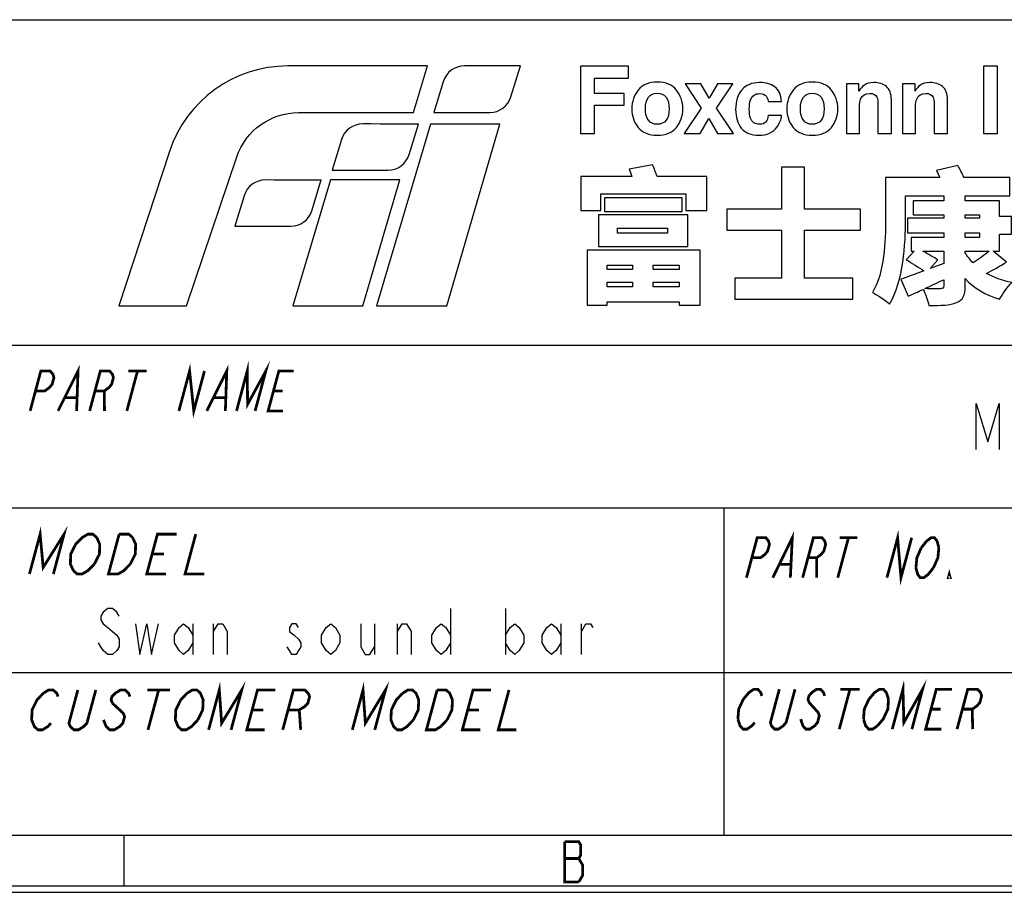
# Model space of a CAD drawing. Header units: millimetres. Extents: x 0 to 420, y 0 to 297.
# Tile 6 of 13: x 316 to 369, y 0 to 47. Entities that reach past the tile are written whole.
import ezdxf

# ---------------------------------------------------------------- set-up
doc = ezdxf.new("R2010")
doc.units = ezdxf.units.MM
doc.header["$LTSCALE"] = 23.1
doc.layers.get('0').update_dxf_attribs({"linetype": 'CONTINUOUS'})

msp = doc.modelspace()

# ---------------------------------------------------------------- linework, layer by layer
at = {"color": 7, "linetype": 'CONTINUOUS', "true_color": 0xf5f5f5}
for p, q in [((234.756, 47.473), (417.234, 47.473)), ((234.756, 29.765), (417.234, 29.765)), ((234.756, 20.911), (417.234, 20.911)), ((353.805, 20.911), (353.805, 3.102)), ((338.938, 15.444), (338.938, 12.944)), ((341.938, 15.444), (341.938, 12.944)), ((324.938, 14.611), (324.938, 12.944)), ((326.063, 12.944), (326.063, 14.611)), ((334.813, 14.611), (334.813, 12.944)), ((336.063, 12.944), (336.063, 14.611)), ((344.938, 14.611), (344.938, 12.944)), ((346.063, 12.944), (346.063, 14.611)), ((234.756, 11.955), (417.234, 11.955)), ((2.782, 3.102), (417.234, 3.102)), ((321.207, 0.358), (321.207, 3.102)), ((0, 0), (420, 0)), ((0.038, 0.358), (419.978, 0.358))]:
    msp.add_line(p, q, dxfattribs=at)
at = {"color": 7, "linetype": 'CONTINUOUS', "true_color": 0xf5f5f5, "const_width": 0.15}
for points in [[(327.313, 26.189), (327.895, 28.361), (327.915, 26.551), (328.906, 28.361), (328.324, 26.189)], [(316.092, 26.189), (316.674, 28.361), (317.179, 28.361), (317.333, 28.18), (317.385, 27.999), (317.288, 27.637), (317.139, 27.456), (316.888, 27.275), (316.383, 27.275)], [(317.608, 26.189), (318.696, 28.361), (318.619, 26.189)], [(319.327, 26.189), (319.909, 28.361), (320.414, 28.361), (320.568, 28.18), (320.62, 27.999), (320.523, 27.637), (320.374, 27.456), (320.123, 27.275), (319.618, 27.275)], [(321.93, 28.361), (321.348, 26.189)], [(321.425, 28.361), (322.436, 28.361)], [(324.179, 26.189), (324.761, 28.361), (324.988, 26.189), (325.57, 28.361)], [(325.695, 26.189), (326.783, 28.361), (326.706, 26.189)], [(329.84, 26.189), (329.031, 26.189), (329.614, 28.361), (330.422, 28.361)], [(320.123, 27.275), (320.135, 26.189)], [(329.323, 27.275), (329.828, 27.275)], [(318.004, 26.913), (318.611, 26.913)], [(326.092, 26.913), (326.698, 26.913)], [(316.053, 17.314), (316.635, 19.486), (316.801, 17.676), (317.937, 19.486), (317.355, 17.314)], [(318.445, 17.495), (318.281, 17.857), (318.297, 18.4), (318.572, 18.943), (318.751, 19.124), (318.93, 19.305), (319.238, 19.486), (319.499, 19.486), (319.711, 19.305)], [(319.711, 19.305), (319.874, 18.943), (319.859, 18.4), (319.583, 17.857)], [(321.536, 17.857), (321.178, 17.495), (320.869, 17.314), (320.349, 17.314), (320.931, 19.486)], [(320.931, 19.486), (321.451, 19.486), (321.663, 19.305)], [(321.663, 19.305), (321.827, 18.943), (321.811, 18.4), (321.536, 17.857)], [(323.473, 17.314), (322.432, 17.314), (323.014, 19.486), (324.055, 19.486)], [(325.096, 19.486), (324.514, 17.314), (325.556, 17.314)], [(355.038, 17.116), (355.62, 19.288), (356.097, 19.288), (356.239, 19.107), (356.286, 18.926), (356.189, 18.564), (356.045, 18.383), (355.806, 18.202), (355.329, 18.202)], [(356.469, 17.116), (357.529, 19.288), (357.424, 17.116)], [(358.092, 17.116), (358.674, 19.288), (359.151, 19.288), (359.294, 19.107), (359.341, 18.926), (359.244, 18.564), (359.1, 18.383), (358.86, 18.202), (358.383, 18.202)], [(360.583, 19.288), (360.001, 17.116)], [(360.106, 19.288), (361.06, 19.288)], [(362.674, 17.116), (363.256, 19.288), (363.437, 17.116), (364.019, 19.288)], [(364.542, 18.745), (364.83, 19.107), (365.069, 19.288), (365.26, 19.288), (365.403, 19.107), (365.496, 18.745)], [(364.251, 17.659), (364.301, 18.202), (364.542, 18.745)], [(365.496, 18.745), (365.446, 18.202), (365.205, 17.659)], [(322.723, 18.4), (323.373, 18.4)], [(358.86, 18.202), (358.856, 17.116)], [(319.583, 17.857), (319.226, 17.495), (318.917, 17.314), (318.656, 17.314), (318.445, 17.495)], [(356.854, 17.84), (357.427, 17.84)], [(365.205, 17.659), (364.918, 17.297), (364.678, 17.116), (364.487, 17.116), (364.345, 17.297), (364.251, 17.659)], [(366.11, 17.116), (366.014, 17.116), (366.063, 17.297), (366.11, 17.116)], [(325.795, 8.838), (326.377, 11.01), (326.503, 9.2), (327.598, 11.01), (327.016, 8.838)], [(333.609, 8.838), (334.191, 11.01), (334.316, 9.2), (335.412, 11.01), (334.829, 8.838)], [(362.964, 8.876), (363.546, 11.049), (363.595, 9.238), (364.613, 11.049), (364.031, 8.876)], [(317.224, 9.2), (317.054, 9.019), (316.761, 8.838), (316.517, 8.838), (316.321, 9.019), (316.248, 9.2), (316.174, 9.381), (316.198, 9.924), (316.465, 10.467), (316.806, 10.829)], [(316.806, 10.829), (317.099, 11.01), (317.343, 11.01), (317.539, 10.829), (317.612, 10.648)], [(319.663, 11.01), (319.178, 9.2), (319.007, 9.019), (318.715, 8.838), (318.47, 8.838), (318.275, 9.019), (318.201, 9.2), (318.686, 11.01)], [(321.519, 10.648), (321.446, 10.829), (321.25, 11.01), (321.006, 11.01), (320.713, 10.829), (320.542, 10.648), (320.494, 10.467), (320.568, 10.286)], [(322.471, 11.01), (323.692, 11.01)], [(323.081, 11.01), (322.499, 8.838)], [(325.208, 9.381), (324.867, 9.019), (324.574, 8.838), (324.33, 8.838), (324.135, 9.019), (324.061, 9.2), (323.987, 9.381), (324.011, 9.924), (324.279, 10.467), (324.62, 10.829)], [(324.62, 10.829), (324.912, 11.01), (325.157, 11.01), (325.352, 10.829), (325.426, 10.648), (325.499, 10.467), (325.476, 9.924), (325.208, 9.381)], [(328.847, 8.838), (327.871, 8.838), (328.453, 11.01), (329.429, 11.01)], [(329.824, 8.838), (330.406, 11.01), (331.016, 11.01), (331.212, 10.829), (331.286, 10.648), (331.189, 10.286), (331.018, 10.105), (330.725, 9.924), (330.115, 9.924)], [(336.928, 9.381), (336.587, 9.019), (336.294, 8.838), (336.05, 8.838), (335.855, 9.019), (335.781, 9.2), (335.707, 9.381), (335.731, 9.924), (335.998, 10.467), (336.34, 10.829)], [(336.34, 10.829), (336.632, 11.01), (336.877, 11.01), (337.072, 10.829), (337.146, 10.648), (337.219, 10.467), (337.196, 9.924), (336.928, 9.381)], [(338.76, 9.381), (338.418, 9.019), (338.126, 8.838), (337.637, 8.838), (338.219, 11.01)], [(338.219, 11.01), (338.708, 11.01), (338.903, 10.829), (338.977, 10.648), (339.051, 10.467), (339.027, 9.924), (338.76, 9.381)], [(340.567, 8.838), (339.591, 8.838), (340.173, 11.01), (341.149, 11.01)], [(342.126, 11.01), (341.544, 8.838), (342.521, 8.838)], [(354.864, 10.505), (355.174, 10.868), (355.436, 11.049), (355.65, 11.049), (355.815, 10.868), (355.873, 10.686)], [(357.677, 11.049), (357.192, 9.238), (357.037, 9.057), (356.775, 8.876), (356.562, 8.876), (356.397, 9.057), (356.339, 9.238), (356.824, 11.049)], [(359.288, 10.686), (359.229, 10.868), (359.064, 11.049), (358.851, 11.049), (358.589, 10.868), (358.434, 10.686), (358.385, 10.505), (358.444, 10.324)], [(360.665, 11.049), (360.083, 8.876)], [(360.132, 11.049), (361.199, 11.049)], [(361.693, 10.505), (362.004, 10.868), (362.266, 11.049), (362.479, 11.049), (362.644, 10.868), (362.76, 10.505)], [(365.632, 8.876), (364.778, 8.876), (365.36, 11.049), (366.214, 11.049)], [(366.486, 8.876), (367.068, 11.049), (367.601, 11.049), (367.766, 10.868), (367.824, 10.686), (367.727, 10.324), (367.572, 10.143), (367.31, 9.962), (366.777, 9.962)], [(320.568, 10.286), (321.154, 9.743), (321.228, 9.562), (321.131, 9.2), (320.96, 9.019), (320.668, 8.838), (320.424, 8.838), (320.228, 9.019), (320.154, 9.2), (320.081, 9.381)], [(354.573, 9.419), (354.612, 9.962), (354.864, 10.505)], [(358.444, 10.324), (358.938, 9.781), (358.997, 9.6), (358.9, 9.238), (358.744, 9.057), (358.482, 8.876), (358.269, 8.876), (358.104, 9.057), (357.988, 9.419)], [(361.402, 9.419), (361.441, 9.962), (361.693, 10.505)], [(362.76, 10.505), (362.722, 9.962), (362.469, 9.419), (362.159, 9.057)], [(328.162, 9.924), (328.772, 9.924)], [(330.725, 9.924), (330.801, 8.838)], [(339.882, 9.924), (340.492, 9.924)], [(365.069, 9.962), (365.603, 9.962)], [(367.31, 9.962), (367.339, 8.876)], [(355.485, 9.238), (355.33, 9.057), (355.068, 8.876), (354.854, 8.876), (354.689, 9.057), (354.573, 9.419)], [(362.159, 9.057), (361.897, 8.876), (361.684, 8.876), (361.519, 9.057), (361.402, 9.419)], [(345.149, 2.757), (345.149, 0.562), (345.917, 0.562)], [(345.917, 0.562), (346.136, 0.928), (346.136, 1.477), (346.027, 1.659), (345.917, 1.842), (346.027, 2.025), (346.027, 2.574), (345.917, 2.757), (345.149, 2.757)], [(345.149, 1.842), (345.917, 1.842)]]:
    msp.add_lwpolyline(points, dxfattribs=at)
at = {"color": 7, "linetype": 'CONTINUOUS', "true_color": 0xf5f5f5}
for points in [[(367.527, 24.088), (367.527, 26.588), (368.152, 24.505), (368.777, 26.588), (368.777, 24.088)], [(320.938, 15.028), (320.813, 15.236), (320.563, 15.444), (320.313, 15.444), (320.063, 15.236), (319.938, 15.028), (319.938, 14.819), (320.063, 14.611), (320.313, 14.403), (320.563, 14.194), (320.813, 13.986), (320.938, 13.778), (320.938, 13.361), (320.813, 13.153), (320.563, 12.944), (320.313, 12.944), (320.063, 13.153), (319.938, 13.361), (319.813, 13.569)], [(321.813, 14.611), (322.063, 12.944), (322.438, 14.611), (322.688, 12.944), (323.063, 14.611)], [(324.938, 13.569), (324.688, 13.153), (324.438, 12.944), (324.188, 13.153), (323.938, 13.569), (323.938, 13.986), (324.188, 14.403), (324.438, 14.611), (324.688, 14.403), (324.938, 13.986)], [(326.063, 14.194), (326.313, 14.611), (326.563, 14.611), (326.813, 14.194), (326.813, 12.944)], [(330.688, 14.403), (330.563, 14.611), (330.313, 14.611), (330.188, 14.403), (330.188, 14.194), (330.438, 13.986), (330.688, 13.778), (330.813, 13.569), (330.813, 13.361), (330.688, 13.153), (330.563, 12.944), (330.313, 12.944), (330.188, 13.153), (330.063, 13.361)], [(332.938, 13.569), (332.688, 13.153), (332.438, 12.944), (332.188, 13.153), (331.938, 13.569), (331.938, 13.986), (332.188, 14.403), (332.438, 14.611), (332.688, 14.403), (332.938, 13.986), (332.938, 13.569)], [(334.063, 14.611), (334.063, 13.361), (334.313, 12.944), (334.563, 12.944), (334.813, 13.361)], [(336.063, 14.194), (336.313, 14.611), (336.563, 14.611), (336.813, 14.194), (336.813, 12.944)], [(338.938, 13.569), (338.688, 13.153), (338.438, 12.944), (338.188, 13.153), (337.938, 13.569), (337.938, 13.986), (338.188, 14.403), (338.438, 14.611), (338.688, 14.403), (338.938, 13.986)], [(341.938, 13.986), (342.188, 14.403), (342.438, 14.611), (342.688, 14.403), (342.938, 13.986), (342.938, 13.569), (342.688, 13.153), (342.438, 12.944), (342.188, 13.153), (341.938, 13.569)], [(344.938, 13.569), (344.688, 13.153), (344.438, 12.944), (344.188, 13.153), (343.938, 13.569), (343.938, 13.986), (344.188, 14.403), (344.438, 14.611), (344.688, 14.403), (344.938, 13.986)], [(346.063, 14.194), (346.313, 14.611), (346.563, 14.611), (346.688, 14.403)]]:
    msp.add_lwpolyline(points, dxfattribs=at)
at = {"color": 7, "linetype": 'CONTINUOUS'}
for points, knots in [([(337.695, 44.953), (337.695, 44.953), (336.938, 42.416), (336.938, 42.416), (336.938, 42.416), (336.938, 42.416), (330.682, 42.416), (330.682, 42.416), (330.682, 42.416), (329.163, 42.416), (327.813, 41.445), (327.328, 40.003), (327.328, 40.003), (327.328, 40.003), (324.602, 31.91), (324.602, 31.91), (324.602, 31.91), (324.602, 31.91), (320.91, 31.91), (320.91, 31.91), (320.91, 31.91), (320.91, 31.91), (323.663, 40.293), (323.663, 40.293), (323.663, 40.293), (324.577, 43.079), (327.175, 44.953), (330.101, 44.953), (330.101, 44.953), (333.821, 44.953), (337.695, 44.953), (337.695, 44.953)], [0, 0, 0, 0, 0.111111, 0.111111, 0.111111, 0.111111, 0.222222, 0.222222, 0.222222, 0.222222, 0.333333, 0.333333, 0.333333, 0.333333, 0.444444, 0.444444, 0.444444, 0.444444, 0.555556, 0.555556, 0.555556, 0.555556, 0.666667, 0.666667, 0.666667, 0.666667, 0.777778, 0.777778, 0.777778, 0.777778, 1, 1, 1, 1]), ([(342.747, 44.956), (342.747, 44.956), (342.232, 43.283), (342.232, 43.283), (342.232, 43.283), (342.075, 42.778), (341.609, 42.419), (341.082, 42.419), (341.082, 42.419), (341.082, 42.419), (338.048, 42.419), (338.048, 42.419), (338.048, 42.419), (338.048, 42.419), (338.551, 44.097), (338.551, 44.097), (338.551, 44.097), (338.706, 44.608), (339.177, 44.956), (339.711, 44.956), (339.711, 44.956), (341.266, 44.956), (342.747, 44.956), (342.747, 44.956)], [0, 0, 0, 0, 0.142857, 0.142857, 0.142857, 0.142857, 0.285714, 0.285714, 0.285714, 0.285714, 0.428571, 0.428571, 0.428571, 0.428571, 0.571429, 0.571429, 0.571429, 0.571429, 0.714286, 0.714286, 0.714286, 0.714286, 1, 1, 1, 1]), ([(346.007, 44.937), (346.007, 44.937), (348.62, 44.937), (348.62, 44.937), (348.62, 44.937), (348.62, 44.937), (348.62, 44.293), (348.62, 44.293), (348.62, 44.293), (348.62, 44.293), (346.767, 44.293), (346.767, 44.293), (346.767, 44.293), (346.767, 44.293), (346.767, 43.451), (346.767, 43.451), (346.767, 43.451), (346.767, 43.451), (348.391, 43.451), (348.391, 43.451), (348.391, 43.451), (348.391, 43.451), (348.391, 42.814), (348.391, 42.814), (348.391, 42.814), (348.391, 42.814), (346.767, 42.814), (346.767, 42.814), (346.767, 42.814), (346.767, 42.814), (346.767, 41.278), (346.767, 41.278), (346.767, 41.278), (346.767, 41.278), (346.007, 41.278), (346.007, 41.278), (346.007, 41.278), (346.007, 41.278), (346.007, 44.937), (346.007, 44.937)], [0, 0, 0, 0, 0.090909, 0.090909, 0.090909, 0.090909, 0.181818, 0.181818, 0.181818, 0.181818, 0.272727, 0.272727, 0.272727, 0.272727, 0.363636, 0.363636, 0.363636, 0.363636, 0.454545, 0.454545, 0.454545, 0.454545, 0.545455, 0.545455, 0.545455, 0.545455, 0.636364, 0.636364, 0.636364, 0.636364, 0.727273, 0.727273, 0.727273, 0.727273, 0.818182, 0.818182, 0.818182, 0.818182, 1, 1, 1, 1]), ([(368.691, 41.278), (368.691, 41.278), (367.93, 41.278), (367.93, 41.278), (367.93, 41.278), (367.93, 41.278), (367.93, 44.942), (367.93, 44.942), (367.93, 44.942), (367.93, 44.942), (368.691, 44.942), (368.691, 44.942), (368.691, 44.942), (368.691, 44.942), (368.691, 41.278), (368.691, 41.278)], [0, 0, 0, 0, 0.2, 0.2, 0.2, 0.2, 0.4, 0.4, 0.4, 0.4, 0.6, 0.6, 0.6, 0.6, 1, 1, 1, 1]), ([(351.232, 41.609), (351.003, 41.327), (350.656, 41.186), (350.19, 41.186), (350.19, 41.186), (349.724, 41.186), (349.377, 41.327), (349.149, 41.609), (349.149, 41.609), (348.92, 41.891), (348.805, 42.231), (348.805, 42.629), (348.805, 42.629), (348.805, 43.02), (348.92, 43.358), (349.149, 43.645), (349.149, 43.645), (349.377, 43.932), (349.724, 44.075), (350.19, 44.075), (350.19, 44.075), (350.656, 44.075), (351.003, 43.932), (351.232, 43.645), (351.232, 43.645), (351.461, 43.358), (351.575, 43.02), (351.575, 42.629), (351.575, 42.629), (351.575, 42.231), (351.461, 41.891), (351.232, 41.609)], [0, 0, 0, 0, 0.111111, 0.111111, 0.111111, 0.111111, 0.222222, 0.222222, 0.222222, 0.222222, 0.333333, 0.333333, 0.333333, 0.333333, 0.444444, 0.444444, 0.444444, 0.444444, 0.555556, 0.555556, 0.555556, 0.555556, 0.666667, 0.666667, 0.666667, 0.666667, 0.777778, 0.777778, 0.777778, 0.777778, 1, 1, 1, 1]), ([(351.657, 41.278), (351.657, 41.278), (352.582, 42.65), (352.582, 42.65), (352.582, 42.65), (352.582, 42.65), (351.697, 43.983), (351.697, 43.983), (351.697, 43.983), (351.697, 43.983), (352.565, 43.983), (352.565, 43.983), (352.565, 43.983), (352.565, 43.983), (353.017, 43.198), (353.017, 43.198), (353.017, 43.198), (353.017, 43.198), (353.46, 43.983), (353.46, 43.983), (353.46, 43.983), (353.46, 43.983), (354.303, 43.983), (354.303, 43.983), (354.303, 43.983), (354.303, 43.983), (353.412, 42.663), (353.412, 42.663), (353.412, 42.663), (353.412, 42.663), (354.337, 41.278), (354.337, 41.278), (354.337, 41.278), (354.337, 41.278), (353.455, 41.278), (353.455, 41.278), (353.455, 41.278), (353.455, 41.278), (352.988, 42.092), (352.988, 42.092), (352.988, 42.092), (352.988, 42.092), (352.517, 41.278), (352.517, 41.278), (352.517, 41.278), (352.517, 41.278), (351.657, 41.278), (351.657, 41.278)], [0, 0, 0, 0, 0.076923, 0.076923, 0.076923, 0.076923, 0.153846, 0.153846, 0.153846, 0.153846, 0.230769, 0.230769, 0.230769, 0.230769, 0.307692, 0.307692, 0.307692, 0.307692, 0.384615, 0.384615, 0.384615, 0.384615, 0.461538, 0.461538, 0.461538, 0.461538, 0.538462, 0.538462, 0.538462, 0.538462, 0.615385, 0.615385, 0.615385, 0.615385, 0.692308, 0.692308, 0.692308, 0.692308, 0.769231, 0.769231, 0.769231, 0.769231, 0.846154, 0.846154, 0.846154, 0.846154, 1, 1, 1, 1]), ([(356.225, 43.015), (356.212, 43.117), (356.177, 43.208), (356.123, 43.289), (356.123, 43.289), (356.042, 43.398), (355.919, 43.453), (355.751, 43.453), (355.751, 43.453), (355.512, 43.453), (355.348, 43.335), (355.26, 43.098), (355.26, 43.098), (355.213, 42.972), (355.191, 42.805), (355.191, 42.597), (355.191, 42.597), (355.191, 42.398), (355.213, 42.239), (355.26, 42.118), (355.26, 42.118), (355.345, 41.893), (355.504, 41.78), (355.739, 41.78), (355.739, 41.78), (355.905, 41.78), (356.023, 41.825), (356.092, 41.914), (356.092, 41.914), (356.162, 42.004), (356.205, 42.12), (356.22, 42.262), (356.22, 42.262), (356.22, 42.262), (356.943, 42.262), (356.943, 42.262), (356.943, 42.262), (356.926, 42.047), (356.849, 41.843), (356.709, 41.651), (356.709, 41.651), (356.487, 41.341), (356.158, 41.186), (355.721, 41.186), (355.721, 41.186), (355.285, 41.186), (354.964, 41.315), (354.758, 41.574), (354.758, 41.574), (354.552, 41.832), (354.45, 42.167), (354.45, 42.579), (354.45, 42.579), (354.45, 43.044), (354.563, 43.406), (354.791, 43.664), (354.791, 43.664), (355.018, 43.923), (355.331, 44.052), (355.731, 44.052), (355.731, 44.052), (356.071, 44.052), (356.349, 43.976), (356.566, 43.824), (356.566, 43.824), (356.783, 43.671), (356.911, 43.402), (356.951, 43.015), (356.951, 43.015), (356.951, 43.015), (356.225, 43.015), (356.225, 43.015)], [0, 0, 0, 0, 0.052632, 0.052632, 0.052632, 0.052632, 0.105263, 0.105263, 0.105263, 0.105263, 0.157895, 0.157895, 0.157895, 0.157895, 0.210526, 0.210526, 0.210526, 0.210526, 0.263158, 0.263158, 0.263158, 0.263158, 0.315789, 0.315789, 0.315789, 0.315789, 0.368421, 0.368421, 0.368421, 0.368421, 0.421053, 0.421053, 0.421053, 0.421053, 0.473684, 0.473684, 0.473684, 0.473684, 0.526316, 0.526316, 0.526316, 0.526316, 0.578947, 0.578947, 0.578947, 0.578947, 0.631579, 0.631579, 0.631579, 0.631579, 0.684211, 0.684211, 0.684211, 0.684211, 0.736842, 0.736842, 0.736842, 0.736842, 0.789474, 0.789474, 0.789474, 0.789474, 0.842105, 0.842105, 0.842105, 0.842105, 0.894737, 0.894737, 0.894737, 0.894737, 1, 1, 1, 1]), ([(359.659, 41.609), (359.43, 41.327), (359.083, 41.186), (358.617, 41.186), (358.617, 41.186), (358.151, 41.186), (357.804, 41.327), (357.576, 41.609), (357.576, 41.609), (357.347, 41.891), (357.232, 42.231), (357.232, 42.629), (357.232, 42.629), (357.232, 43.02), (357.347, 43.358), (357.576, 43.645), (357.576, 43.645), (357.804, 43.932), (358.151, 44.075), (358.617, 44.075), (358.617, 44.075), (359.083, 44.075), (359.43, 43.932), (359.659, 43.645), (359.659, 43.645), (359.888, 43.358), (360.002, 43.02), (360.002, 42.629), (360.002, 42.629), (360.002, 42.231), (359.888, 41.891), (359.659, 41.609)], [0, 0, 0, 0, 0.111111, 0.111111, 0.111111, 0.111111, 0.222222, 0.222222, 0.222222, 0.222222, 0.333333, 0.333333, 0.333333, 0.333333, 0.444444, 0.444444, 0.444444, 0.444444, 0.555556, 0.555556, 0.555556, 0.555556, 0.666667, 0.666667, 0.666667, 0.666667, 0.777778, 0.777778, 0.777778, 0.777778, 1, 1, 1, 1]), ([(362.648, 43.832), (362.825, 43.686), (362.914, 43.442), (362.914, 43.102), (362.914, 43.102), (362.914, 43.102), (362.914, 41.278), (362.914, 41.278), (362.914, 41.278), (362.914, 41.278), (362.188, 41.278), (362.188, 41.278), (362.188, 41.278), (362.188, 41.278), (362.188, 42.926), (362.188, 42.926), (362.188, 42.926), (362.188, 43.069), (362.169, 43.178), (362.131, 43.254), (362.131, 43.254), (362.062, 43.393), (361.93, 43.463), (361.736, 43.463), (361.736, 43.463), (361.498, 43.463), (361.334, 43.361), (361.245, 43.157), (361.245, 43.157), (361.199, 43.049), (361.176, 42.912), (361.176, 42.745), (361.176, 42.745), (361.176, 42.745), (361.176, 41.278), (361.176, 41.278), (361.176, 41.278), (361.176, 41.278), (360.467, 41.278), (360.467, 41.278), (360.467, 41.278), (360.467, 41.278), (360.467, 43.983), (360.467, 43.983), (360.467, 43.983), (360.467, 43.983), (361.153, 43.983), (361.153, 43.983), (361.153, 43.983), (361.153, 43.983), (361.153, 43.587), (361.153, 43.587), (361.153, 43.587), (361.244, 43.727), (361.33, 43.827), (361.411, 43.888), (361.411, 43.888), (361.556, 43.998), (361.74, 44.052), (361.963, 44.052), (361.963, 44.052), (362.242, 44.052), (362.47, 43.979), (362.648, 43.832)], [0, 0, 0, 0, 0.058824, 0.058824, 0.058824, 0.058824, 0.117647, 0.117647, 0.117647, 0.117647, 0.176471, 0.176471, 0.176471, 0.176471, 0.235294, 0.235294, 0.235294, 0.235294, 0.294118, 0.294118, 0.294118, 0.294118, 0.352941, 0.352941, 0.352941, 0.352941, 0.411765, 0.411765, 0.411765, 0.411765, 0.470588, 0.470588, 0.470588, 0.470588, 0.529412, 0.529412, 0.529412, 0.529412, 0.588235, 0.588235, 0.588235, 0.588235, 0.647059, 0.647059, 0.647059, 0.647059, 0.705882, 0.705882, 0.705882, 0.705882, 0.764706, 0.764706, 0.764706, 0.764706, 0.823529, 0.823529, 0.823529, 0.823529, 0.882353, 0.882353, 0.882353, 0.882353, 1, 1, 1, 1]), ([(365.697, 43.832), (365.875, 43.686), (365.963, 43.442), (365.963, 43.102), (365.963, 43.102), (365.963, 43.102), (365.963, 41.278), (365.963, 41.278), (365.963, 41.278), (365.963, 41.278), (365.238, 41.278), (365.238, 41.278), (365.238, 41.278), (365.238, 41.278), (365.238, 42.926), (365.238, 42.926), (365.238, 42.926), (365.238, 43.069), (365.219, 43.178), (365.181, 43.254), (365.181, 43.254), (365.112, 43.393), (364.98, 43.463), (364.786, 43.463), (364.786, 43.463), (364.547, 43.463), (364.383, 43.361), (364.295, 43.157), (364.295, 43.157), (364.249, 43.049), (364.226, 42.912), (364.226, 42.745), (364.226, 42.745), (364.226, 42.745), (364.226, 41.278), (364.226, 41.278), (364.226, 41.278), (364.226, 41.278), (363.517, 41.278), (363.517, 41.278), (363.517, 41.278), (363.517, 41.278), (363.517, 43.983), (363.517, 43.983), (363.517, 43.983), (363.517, 43.983), (364.203, 43.983), (364.203, 43.983), (364.203, 43.983), (364.203, 43.983), (364.203, 43.587), (364.203, 43.587), (364.203, 43.587), (364.294, 43.727), (364.38, 43.827), (364.461, 43.888), (364.461, 43.888), (364.606, 43.998), (364.79, 44.052), (365.013, 44.052), (365.013, 44.052), (365.292, 44.052), (365.52, 43.979), (365.697, 43.832)], [0, 0, 0, 0, 0.058824, 0.058824, 0.058824, 0.058824, 0.117647, 0.117647, 0.117647, 0.117647, 0.176471, 0.176471, 0.176471, 0.176471, 0.235294, 0.235294, 0.235294, 0.235294, 0.294118, 0.294118, 0.294118, 0.294118, 0.352941, 0.352941, 0.352941, 0.352941, 0.411765, 0.411765, 0.411765, 0.411765, 0.470588, 0.470588, 0.470588, 0.470588, 0.529412, 0.529412, 0.529412, 0.529412, 0.588235, 0.588235, 0.588235, 0.588235, 0.647059, 0.647059, 0.647059, 0.647059, 0.705882, 0.705882, 0.705882, 0.705882, 0.764706, 0.764706, 0.764706, 0.764706, 0.823529, 0.823529, 0.823529, 0.823529, 0.882353, 0.882353, 0.882353, 0.882353, 1, 1, 1, 1]), ([(350.665, 42.001), (350.665, 42.001), (350.665, 42.001), (350.665, 42.001), (350.665, 42.001), (350.776, 42.148), (350.832, 42.357), (350.832, 42.629), (350.832, 42.629), (350.832, 42.9), (350.776, 43.109), (350.665, 43.256), (350.665, 43.256), (350.554, 43.402), (350.395, 43.475), (350.188, 43.475), (350.188, 43.475), (349.98, 43.475), (349.821, 43.402), (349.709, 43.256), (349.709, 43.256), (349.597, 43.109), (349.541, 42.9), (349.541, 42.629), (349.541, 42.629), (349.541, 42.357), (349.597, 42.148), (349.709, 42.001), (349.709, 42.001), (349.821, 41.853), (349.98, 41.78), (350.188, 41.78), (350.188, 41.78), (350.395, 41.78), (350.554, 41.853), (350.665, 42.001)], [0, 0, 0, 0, 0.1, 0.1, 0.1, 0.1, 0.2, 0.2, 0.2, 0.2, 0.3, 0.3, 0.3, 0.3, 0.4, 0.4, 0.4, 0.4, 0.5, 0.5, 0.5, 0.5, 0.6, 0.6, 0.6, 0.6, 0.7, 0.7, 0.7, 0.7, 0.8, 0.8, 0.8, 0.8, 1, 1, 1, 1]), ([(359.092, 42.001), (359.092, 42.001), (359.092, 42.001), (359.092, 42.001), (359.092, 42.001), (359.203, 42.148), (359.259, 42.357), (359.259, 42.629), (359.259, 42.629), (359.259, 42.9), (359.203, 43.109), (359.092, 43.256), (359.092, 43.256), (358.981, 43.402), (358.822, 43.475), (358.615, 43.475), (358.615, 43.475), (358.407, 43.475), (358.248, 43.402), (358.136, 43.256), (358.136, 43.256), (358.024, 43.109), (357.968, 42.9), (357.968, 42.629), (357.968, 42.629), (357.968, 42.357), (358.024, 42.148), (358.136, 42.001), (358.136, 42.001), (358.248, 41.853), (358.407, 41.78), (358.615, 41.78), (358.615, 41.78), (358.822, 41.78), (358.981, 41.853), (359.092, 42.001)], [0, 0, 0, 0, 0.1, 0.1, 0.1, 0.1, 0.2, 0.2, 0.2, 0.2, 0.3, 0.3, 0.3, 0.3, 0.4, 0.4, 0.4, 0.4, 0.5, 0.5, 0.5, 0.5, 0.6, 0.6, 0.6, 0.6, 0.7, 0.7, 0.7, 0.7, 0.8, 0.8, 0.8, 0.8, 1, 1, 1, 1]), ([(337.213, 41.795), (337.213, 41.795), (336.697, 40.133), (336.697, 40.133), (336.697, 40.133), (336.541, 39.628), (336.075, 39.284), (335.548, 39.284), (335.548, 39.284), (335.548, 39.284), (332.514, 39.284), (332.514, 39.284), (332.514, 39.284), (332.514, 39.284), (333.017, 40.947), (333.017, 40.947), (333.017, 40.947), (333.172, 41.458), (333.643, 41.807), (334.176, 41.803), (334.176, 41.803), (335.341, 41.796), (337.223, 41.785), (337.213, 41.795)], [0, 0, 0, 0, 0.142857, 0.142857, 0.142857, 0.142857, 0.285714, 0.285714, 0.285714, 0.285714, 0.428571, 0.428571, 0.428571, 0.428571, 0.571429, 0.571429, 0.571429, 0.571429, 0.714286, 0.714286, 0.714286, 0.714286, 1, 1, 1, 1]), ([(341.63, 41.794), (341.63, 41.794), (338.747, 31.912), (338.747, 31.912), (338.747, 31.912), (338.747, 31.912), (334.914, 31.912), (334.914, 31.912), (334.914, 31.912), (334.914, 31.912), (337.858, 41.794), (337.858, 41.794), (337.858, 41.794), (337.858, 41.794), (341.63, 41.794), (341.63, 41.794)], [0, 0, 0, 0, 0.2, 0.2, 0.2, 0.2, 0.4, 0.4, 0.4, 0.4, 0.6, 0.6, 0.6, 0.6, 1, 1, 1, 1]), ([(352.879, 38.95), (352.879, 38.95), (352.879, 37.086), (352.879, 37.086), (352.879, 37.086), (352.879, 37.086), (351.734, 37.086), (351.734, 37.086), (351.734, 37.086), (351.734, 37.086), (351.734, 37.994), (351.734, 37.994), (351.734, 37.994), (351.734, 37.994), (347.12, 37.994), (347.12, 37.994), (347.12, 37.994), (347.12, 37.994), (347.12, 37.086), (347.12, 37.086), (347.12, 37.086), (347.12, 37.086), (346.03, 37.086), (346.03, 37.086), (346.03, 37.086), (346.03, 37.086), (346.03, 38.95), (346.03, 38.95), (346.03, 38.95), (346.03, 38.95), (348.803, 38.95), (348.803, 38.95), (348.803, 38.95), (348.756, 39.084), (348.7, 39.226), (348.661, 39.344), (348.661, 39.344), (348.661, 39.344), (349.924, 39.574), (349.924, 39.574), (349.924, 39.574), (350.019, 39.384), (350.114, 39.147), (350.177, 38.95), (350.177, 38.95), (350.177, 38.95), (352.879, 38.95), (352.879, 38.95)], [0, 0, 0, 0, 0.076923, 0.076923, 0.076923, 0.076923, 0.153846, 0.153846, 0.153846, 0.153846, 0.230769, 0.230769, 0.230769, 0.230769, 0.307692, 0.307692, 0.307692, 0.307692, 0.384615, 0.384615, 0.384615, 0.384615, 0.461538, 0.461538, 0.461538, 0.461538, 0.538462, 0.538462, 0.538462, 0.538462, 0.615385, 0.615385, 0.615385, 0.615385, 0.692308, 0.692308, 0.692308, 0.692308, 0.769231, 0.769231, 0.769231, 0.769231, 0.846154, 0.846154, 0.846154, 0.846154, 1, 1, 1, 1]), ([(358.19, 36.027), (358.19, 36.027), (358.19, 33.413), (358.19, 33.413), (358.19, 33.413), (358.19, 33.413), (360.812, 33.413), (360.812, 33.413), (360.812, 33.413), (360.812, 33.413), (360.812, 32.267), (360.812, 32.267), (360.812, 32.267), (360.812, 32.267), (354.406, 32.267), (354.406, 32.267), (354.406, 32.267), (354.406, 32.267), (354.406, 33.413), (354.406, 33.413), (354.406, 33.413), (354.406, 33.413), (356.95, 33.413), (356.95, 33.413), (356.95, 33.413), (356.95, 33.413), (356.95, 36.027), (356.95, 36.027), (356.95, 36.027), (356.95, 36.027), (353.972, 36.027), (353.972, 36.027), (353.972, 36.027), (353.972, 36.027), (353.972, 37.165), (353.972, 37.165), (353.972, 37.165), (353.972, 37.165), (356.95, 37.165), (356.95, 37.165), (356.95, 37.165), (356.95, 37.165), (356.95, 39.447), (356.95, 39.447), (356.95, 39.447), (356.95, 39.447), (358.19, 39.447), (358.19, 39.447), (358.19, 39.447), (358.19, 39.447), (358.19, 37.165), (358.19, 37.165), (358.19, 37.165), (358.19, 37.165), (361.231, 37.165), (361.231, 37.165), (361.231, 37.165), (361.231, 37.165), (361.231, 36.027), (361.231, 36.027), (361.231, 36.027), (361.231, 36.027), (358.19, 36.027), (358.19, 36.027)], [0, 0, 0, 0, 0.058824, 0.058824, 0.058824, 0.058824, 0.117647, 0.117647, 0.117647, 0.117647, 0.176471, 0.176471, 0.176471, 0.176471, 0.235294, 0.235294, 0.235294, 0.235294, 0.294118, 0.294118, 0.294118, 0.294118, 0.352941, 0.352941, 0.352941, 0.352941, 0.411765, 0.411765, 0.411765, 0.411765, 0.470588, 0.470588, 0.470588, 0.470588, 0.529412, 0.529412, 0.529412, 0.529412, 0.588235, 0.588235, 0.588235, 0.588235, 0.647059, 0.647059, 0.647059, 0.647059, 0.705882, 0.705882, 0.705882, 0.705882, 0.764706, 0.764706, 0.764706, 0.764706, 0.823529, 0.823529, 0.823529, 0.823529, 0.882353, 0.882353, 0.882353, 0.882353, 1, 1, 1, 1]), ([(369.179, 34.289), (368.816, 34.068), (368.429, 33.847), (368.081, 33.673), (368.081, 33.673), (368.476, 33.445), (368.942, 33.278), (369.463, 33.168), (369.463, 33.168), (369.242, 32.955), (368.942, 32.536), (368.8, 32.26), (368.8, 32.26), (368.034, 32.489), (367.41, 32.868), (366.928, 33.389), (366.928, 33.389), (366.928, 33.389), (366.928, 32.986), (366.928, 32.986), (366.928, 32.986), (366.928, 32.457), (366.81, 32.228), (366.454, 32.078), (366.454, 32.078), (366.091, 31.936), (365.625, 31.928), (364.953, 31.928), (364.953, 31.928), (364.906, 32.189), (364.779, 32.544), (364.645, 32.797), (364.645, 32.797), (364.361, 32.67), (364.084, 32.544), (363.832, 32.426), (363.832, 32.426), (363.832, 32.426), (363.421, 33.358), (363.421, 33.358), (363.421, 33.358), (363.761, 33.468), (364.203, 33.626), (364.685, 33.808), (364.685, 33.808), (364.424, 33.989), (364.021, 34.234), (363.721, 34.416), (363.721, 34.416), (363.721, 34.416), (364.156, 34.882), (364.156, 34.882), (364.156, 34.882), (364.156, 34.882), (363.998, 34.882), (363.998, 34.882), (363.998, 34.882), (363.998, 34.882), (363.998, 35.632), (363.998, 35.632), (363.998, 35.632), (363.998, 35.632), (365.759, 35.632), (365.759, 35.632), (365.759, 35.632), (365.759, 35.632), (365.759, 35.885), (365.759, 35.885), (365.759, 35.885), (365.759, 35.885), (363.8, 35.885), (363.8, 35.885), (363.8, 35.885), (363.8, 35.885), (363.8, 36.667), (363.8, 36.667), (363.8, 36.667), (363.8, 36.667), (365.759, 36.667), (365.759, 36.667), (365.759, 36.667), (365.759, 36.667), (365.759, 36.864), (365.759, 36.864), (365.759, 36.864), (365.759, 36.864), (364.1, 36.864), (364.1, 36.864), (364.1, 36.864), (364.1, 36.864), (364.1, 37.615), (364.1, 37.615), (364.1, 37.615), (364.1, 37.615), (365.759, 37.615), (365.759, 37.615), (365.759, 37.615), (365.759, 37.615), (365.759, 37.891), (365.759, 37.891), (365.759, 37.891), (365.759, 37.891), (363.689, 37.891), (363.689, 37.891), (363.689, 37.891), (363.689, 37.891), (363.689, 36.612), (363.689, 36.612), (363.689, 36.612), (363.689, 35.285), (363.563, 33.247), (362.821, 31.999), (362.821, 31.999), (362.623, 32.189), (362.141, 32.512), (361.889, 32.623), (361.889, 32.623), (362.552, 33.752), (362.6, 35.427), (362.6, 36.612), (362.6, 36.612), (362.6, 36.612), (362.6, 38.886), (362.6, 38.886), (362.6, 38.886), (362.6, 38.886), (365.546, 38.886), (365.546, 38.886), (365.546, 38.886), (365.49, 39.021), (365.419, 39.155), (365.364, 39.274), (365.364, 39.274), (365.364, 39.274), (366.525, 39.542), (366.525, 39.542), (366.525, 39.542), (366.644, 39.344), (366.762, 39.108), (366.865, 38.886), (366.865, 38.886), (366.865, 38.886), (369.361, 38.886), (369.361, 38.886), (369.361, 38.886), (369.361, 38.886), (369.361, 37.891), (369.361, 37.891), (369.361, 37.891), (369.361, 37.891), (366.928, 37.891), (366.928, 37.891), (366.928, 37.891), (366.928, 37.891), (366.928, 37.615), (366.928, 37.615), (366.928, 37.615), (366.928, 37.615), (368.792, 37.615), (368.792, 37.615), (368.792, 37.615), (368.792, 37.615), (368.792, 36.762), (368.792, 36.762), (368.792, 36.762), (368.792, 36.762), (369.448, 36.762), (369.448, 36.762), (369.448, 36.762), (369.448, 36.762), (369.448, 35.798), (369.448, 35.798), (369.448, 35.798), (369.448, 35.798), (368.792, 35.798), (368.792, 35.798), (368.792, 35.798), (368.792, 35.798), (368.792, 34.882), (368.792, 34.882), (368.792, 34.882), (368.792, 34.882), (368.445, 34.882), (368.445, 34.882), (368.445, 34.882), (368.445, 34.882), (369.179, 34.289), (369.179, 34.289)], [0, 0, 0, 0, 0.020833, 0.020833, 0.020833, 0.020833, 0.041667, 0.041667, 0.041667, 0.041667, 0.0625, 0.0625, 0.0625, 0.0625, 0.083333, 0.083333, 0.083333, 0.083333, 0.104167, 0.104167, 0.104167, 0.104167, 0.125, 0.125, 0.125, 0.125, 0.145833, 0.145833, 0.145833, 0.145833, 0.166667, 0.166667, 0.166667, 0.166667, 0.1875, 0.1875, 0.1875, 0.1875, 0.208333, 0.208333, 0.208333, 0.208333, 0.229167, 0.229167, 0.229167, 0.229167, 0.25, 0.25, 0.25, 0.25, 0.270833, 0.270833, 0.270833, 0.270833, 0.291667, 0.291667, 0.291667, 0.291667, 0.3125, 0.3125, 0.3125, 0.3125, 0.333333, 0.333333, 0.333333, 0.333333, 0.354167, 0.354167, 0.354167, 0.354167, 0.375, 0.375, 0.375, 0.375, 0.395833, 0.395833, 0.395833, 0.395833, 0.416667, 0.416667, 0.416667, 0.416667, 0.4375, 0.4375, 0.4375, 0.4375, 0.458333, 0.458333, 0.458333, 0.458333, 0.479167, 0.479167, 0.479167, 0.479167, 0.5, 0.5, 0.5, 0.5, 0.520833, 0.520833, 0.520833, 0.520833, 0.541667, 0.541667, 0.541667, 0.541667, 0.5625, 0.5625, 0.5625, 0.5625, 0.583333, 0.583333, 0.583333, 0.583333, 0.604167, 0.604167, 0.604167, 0.604167, 0.625, 0.625, 0.625, 0.625, 0.645833, 0.645833, 0.645833, 0.645833, 0.666667, 0.666667, 0.666667, 0.666667, 0.6875, 0.6875, 0.6875, 0.6875, 0.708333, 0.708333, 0.708333, 0.708333, 0.729167, 0.729167, 0.729167, 0.729167, 0.75, 0.75, 0.75, 0.75, 0.770833, 0.770833, 0.770833, 0.770833, 0.791667, 0.791667, 0.791667, 0.791667, 0.8125, 0.8125, 0.8125, 0.8125, 0.833333, 0.833333, 0.833333, 0.833333, 0.854167, 0.854167, 0.854167, 0.854167, 0.875, 0.875, 0.875, 0.875, 0.895833, 0.895833, 0.895833, 0.895833, 0.916667, 0.916667, 0.916667, 0.916667, 0.9375, 0.9375, 0.9375, 0.9375, 0.958333, 0.958333, 0.958333, 0.958333, 1, 1, 1, 1]), ([(331.922, 38.752), (331.922, 38.752), (331.406, 37.082), (331.406, 37.082), (331.406, 37.082), (331.25, 36.577), (330.784, 36.234), (330.257, 36.234), (330.257, 36.234), (330.257, 36.234), (327.223, 36.234), (327.223, 36.234), (327.223, 36.234), (327.223, 36.234), (327.726, 37.896), (327.726, 37.896), (327.726, 37.896), (327.881, 38.407), (328.352, 38.756), (328.885, 38.752), (328.885, 38.752), (330.05, 38.745), (331.931, 38.742), (331.922, 38.752)], [0, 0, 0, 0, 0.142857, 0.142857, 0.142857, 0.142857, 0.285714, 0.285714, 0.285714, 0.285714, 0.428571, 0.428571, 0.428571, 0.428571, 0.571429, 0.571429, 0.571429, 0.571429, 0.714286, 0.714286, 0.714286, 0.714286, 1, 1, 1, 1]), ([(336.184, 38.752), (336.184, 38.752), (334.173, 31.912), (334.173, 31.912), (334.173, 31.912), (334.173, 31.912), (330.373, 31.912), (330.373, 31.912), (330.373, 31.912), (330.373, 31.912), (332.426, 38.752), (332.426, 38.752), (332.426, 38.752), (332.426, 38.752), (336.184, 38.752), (336.184, 38.752)], [0, 0, 0, 0, 0.2, 0.2, 0.2, 0.2, 0.4, 0.4, 0.4, 0.4, 0.6, 0.6, 0.6, 0.6, 1, 1, 1, 1]), ([(351.544, 37.789), (351.544, 37.789), (351.544, 37.789), (351.544, 37.789), (351.544, 37.789), (351.544, 37.789), (351.544, 37.038), (351.544, 37.038), (351.544, 37.038), (351.544, 37.038), (347.31, 37.038), (347.31, 37.038), (347.31, 37.038), (347.31, 37.038), (347.31, 37.789), (347.31, 37.789), (347.31, 37.789), (347.31, 37.789), (351.544, 37.789), (351.544, 37.789)], [0, 0, 0, 0, 0.166667, 0.166667, 0.166667, 0.166667, 0.333333, 0.333333, 0.333333, 0.333333, 0.5, 0.5, 0.5, 0.5, 0.666667, 0.666667, 0.666667, 0.666667, 1, 1, 1, 1]), ([(346.986, 36.849), (346.986, 36.849), (346.986, 36.849), (346.986, 36.849), (346.986, 36.849), (346.986, 36.849), (351.852, 36.849), (351.852, 36.849), (351.852, 36.849), (351.852, 36.849), (351.852, 35.135), (351.852, 35.135), (351.852, 35.135), (351.852, 35.135), (346.986, 35.135), (346.986, 35.135), (346.986, 35.135), (346.986, 35.135), (346.986, 36.849), (346.986, 36.849)], [0, 0, 0, 0, 0.166667, 0.166667, 0.166667, 0.166667, 0.333333, 0.333333, 0.333333, 0.333333, 0.5, 0.5, 0.5, 0.5, 0.666667, 0.666667, 0.666667, 0.666667, 1, 1, 1, 1]), ([(366.928, 36.667), (366.928, 36.667), (366.928, 36.667), (366.928, 36.667), (366.928, 36.667), (366.928, 36.667), (367.71, 36.667), (367.71, 36.667), (367.71, 36.667), (367.71, 36.667), (367.71, 36.864), (367.71, 36.864), (367.71, 36.864), (367.71, 36.864), (366.928, 36.864), (366.928, 36.864), (366.928, 36.864), (366.928, 36.864), (366.928, 36.667), (366.928, 36.667)], [0, 0, 0, 0, 0.166667, 0.166667, 0.166667, 0.166667, 0.333333, 0.333333, 0.333333, 0.333333, 0.5, 0.5, 0.5, 0.5, 0.666667, 0.666667, 0.666667, 0.666667, 1, 1, 1, 1]), ([(348.029, 35.853), (348.029, 35.853), (348.029, 35.853), (348.029, 35.853), (348.029, 35.853), (348.029, 35.853), (350.738, 35.853), (350.738, 35.853), (350.738, 35.853), (350.738, 35.853), (350.738, 36.122), (350.738, 36.122), (350.738, 36.122), (350.738, 36.122), (348.029, 36.122), (348.029, 36.122), (348.029, 36.122), (348.029, 36.122), (348.029, 35.853), (348.029, 35.853)], [0, 0, 0, 0, 0.166667, 0.166667, 0.166667, 0.166667, 0.333333, 0.333333, 0.333333, 0.333333, 0.5, 0.5, 0.5, 0.5, 0.666667, 0.666667, 0.666667, 0.666667, 1, 1, 1, 1]), ([(366.928, 35.632), (366.928, 35.632), (366.928, 35.632), (366.928, 35.632), (366.928, 35.632), (366.928, 35.632), (367.71, 35.632), (367.71, 35.632), (367.71, 35.632), (367.71, 35.632), (367.71, 35.885), (367.71, 35.885), (367.71, 35.885), (367.71, 35.885), (366.928, 35.885), (366.928, 35.885), (366.928, 35.885), (366.928, 35.885), (366.928, 35.632), (366.928, 35.632)], [0, 0, 0, 0, 0.166667, 0.166667, 0.166667, 0.166667, 0.333333, 0.333333, 0.333333, 0.333333, 0.5, 0.5, 0.5, 0.5, 0.666667, 0.666667, 0.666667, 0.666667, 1, 1, 1, 1]), ([(346.378, 34.937), (346.378, 34.937), (346.378, 34.937), (346.378, 34.937), (346.378, 34.937), (346.378, 34.937), (352.523, 34.937), (352.523, 34.937), (352.523, 34.937), (352.523, 34.937), (352.523, 31.936), (352.523, 31.936), (352.523, 31.936), (352.523, 31.936), (351.386, 31.936), (351.386, 31.936), (351.386, 31.936), (351.386, 31.936), (351.386, 32.117), (351.386, 32.117), (351.386, 32.117), (351.386, 32.117), (347.46, 32.117), (347.46, 32.117), (347.46, 32.117), (347.46, 32.117), (347.46, 31.936), (347.46, 31.936), (347.46, 31.936), (347.46, 31.936), (346.378, 31.936), (346.378, 31.936), (346.378, 31.936), (346.378, 31.936), (346.378, 34.937), (346.378, 34.937)], [0, 0, 0, 0, 0.1, 0.1, 0.1, 0.1, 0.2, 0.2, 0.2, 0.2, 0.3, 0.3, 0.3, 0.3, 0.4, 0.4, 0.4, 0.4, 0.5, 0.5, 0.5, 0.5, 0.6, 0.6, 0.6, 0.6, 0.7, 0.7, 0.7, 0.7, 0.8, 0.8, 0.8, 0.8, 1, 1, 1, 1]), ([(364.622, 34.882), (364.622, 34.882), (364.622, 34.882), (364.622, 34.882), (364.622, 34.882), (364.914, 34.716), (365.246, 34.534), (365.443, 34.4), (365.443, 34.4), (365.443, 34.4), (365.024, 33.934), (365.024, 33.934), (365.024, 33.934), (365.024, 33.934), (365.759, 34.211), (365.759, 34.211), (365.759, 34.211), (365.759, 34.211), (365.759, 34.882), (365.759, 34.882), (365.759, 34.882), (365.759, 34.882), (364.622, 34.882), (364.622, 34.882)], [0, 0, 0, 0, 0.142857, 0.142857, 0.142857, 0.142857, 0.285714, 0.285714, 0.285714, 0.285714, 0.428571, 0.428571, 0.428571, 0.428571, 0.571429, 0.571429, 0.571429, 0.571429, 0.714286, 0.714286, 0.714286, 0.714286, 1, 1, 1, 1]), ([(366.928, 34.795), (366.928, 34.795), (366.928, 34.795), (366.928, 34.795), (366.928, 34.795), (367.047, 34.598), (367.189, 34.416), (367.355, 34.242), (367.355, 34.242), (367.655, 34.432), (367.986, 34.677), (368.231, 34.882), (368.231, 34.882), (368.231, 34.882), (366.928, 34.882), (366.928, 34.882), (366.928, 34.882), (366.928, 34.882), (366.928, 34.795), (366.928, 34.795)], [0, 0, 0, 0, 0.166667, 0.166667, 0.166667, 0.166667, 0.333333, 0.333333, 0.333333, 0.333333, 0.5, 0.5, 0.5, 0.5, 0.666667, 0.666667, 0.666667, 0.666667, 1, 1, 1, 1]), ([(347.46, 34.124), (347.46, 34.124), (347.46, 34.124), (347.46, 34.124), (347.46, 34.124), (347.46, 34.124), (347.46, 33.879), (347.46, 33.879), (347.46, 33.879), (347.46, 33.879), (348.842, 33.879), (348.842, 33.879), (348.842, 33.879), (348.842, 33.879), (348.842, 34.124), (348.842, 34.124), (348.842, 34.124), (348.842, 34.124), (347.46, 34.124), (347.46, 34.124)], [0, 0, 0, 0, 0.166667, 0.166667, 0.166667, 0.166667, 0.333333, 0.333333, 0.333333, 0.333333, 0.5, 0.5, 0.5, 0.5, 0.666667, 0.666667, 0.666667, 0.666667, 1, 1, 1, 1]), ([(351.386, 34.124), (351.386, 34.124), (351.386, 34.124), (351.386, 34.124), (351.386, 34.124), (351.386, 34.124), (349.964, 34.124), (349.964, 34.124), (349.964, 34.124), (349.964, 34.124), (349.964, 33.879), (349.964, 33.879), (349.964, 33.879), (349.964, 33.879), (351.386, 33.879), (351.386, 33.879), (351.386, 33.879), (351.386, 33.879), (351.386, 34.124), (351.386, 34.124)], [0, 0, 0, 0, 0.166667, 0.166667, 0.166667, 0.166667, 0.333333, 0.333333, 0.333333, 0.333333, 0.5, 0.5, 0.5, 0.5, 0.666667, 0.666667, 0.666667, 0.666667, 1, 1, 1, 1]), ([(365.759, 33.326), (365.759, 33.326), (365.759, 33.326), (365.759, 33.326), (365.759, 33.326), (365.419, 33.16), (365.072, 33.002), (364.74, 32.844), (364.74, 32.844), (365.064, 32.828), (365.459, 32.828), (365.57, 32.836), (365.57, 32.836), (365.711, 32.836), (365.759, 32.884), (365.759, 33.002), (365.759, 33.002), (365.759, 33.002), (365.759, 33.326), (365.759, 33.326)], [0, 0, 0, 0, 0.166667, 0.166667, 0.166667, 0.166667, 0.333333, 0.333333, 0.333333, 0.333333, 0.5, 0.5, 0.5, 0.5, 0.666667, 0.666667, 0.666667, 0.666667, 1, 1, 1, 1]), ([(348.842, 32.931), (348.842, 32.931), (348.842, 32.931), (348.842, 32.931), (348.842, 32.931), (348.842, 32.931), (348.842, 33.184), (348.842, 33.184), (348.842, 33.184), (348.842, 33.184), (347.46, 33.184), (347.46, 33.184), (347.46, 33.184), (347.46, 33.184), (347.46, 32.931), (347.46, 32.931), (347.46, 32.931), (347.46, 32.931), (348.842, 32.931), (348.842, 32.931)], [0, 0, 0, 0, 0.166667, 0.166667, 0.166667, 0.166667, 0.333333, 0.333333, 0.333333, 0.333333, 0.5, 0.5, 0.5, 0.5, 0.666667, 0.666667, 0.666667, 0.666667, 1, 1, 1, 1]), ([(351.386, 32.931), (351.386, 32.931), (351.386, 32.931), (351.386, 32.931), (351.386, 32.931), (351.386, 32.931), (351.386, 33.184), (351.386, 33.184), (351.386, 33.184), (351.386, 33.184), (349.964, 33.184), (349.964, 33.184), (349.964, 33.184), (349.964, 33.184), (349.964, 32.931), (349.964, 32.931), (349.964, 32.931), (349.964, 32.931), (351.386, 32.931), (351.386, 32.931)], [0, 0, 0, 0, 0.166667, 0.166667, 0.166667, 0.166667, 0.333333, 0.333333, 0.333333, 0.333333, 0.5, 0.5, 0.5, 0.5, 0.666667, 0.666667, 0.666667, 0.666667, 1, 1, 1, 1])]:
    msp.add_open_spline(points, degree=3, knots=knots, dxfattribs=at)

doc.saveas('drawing.dxf')
